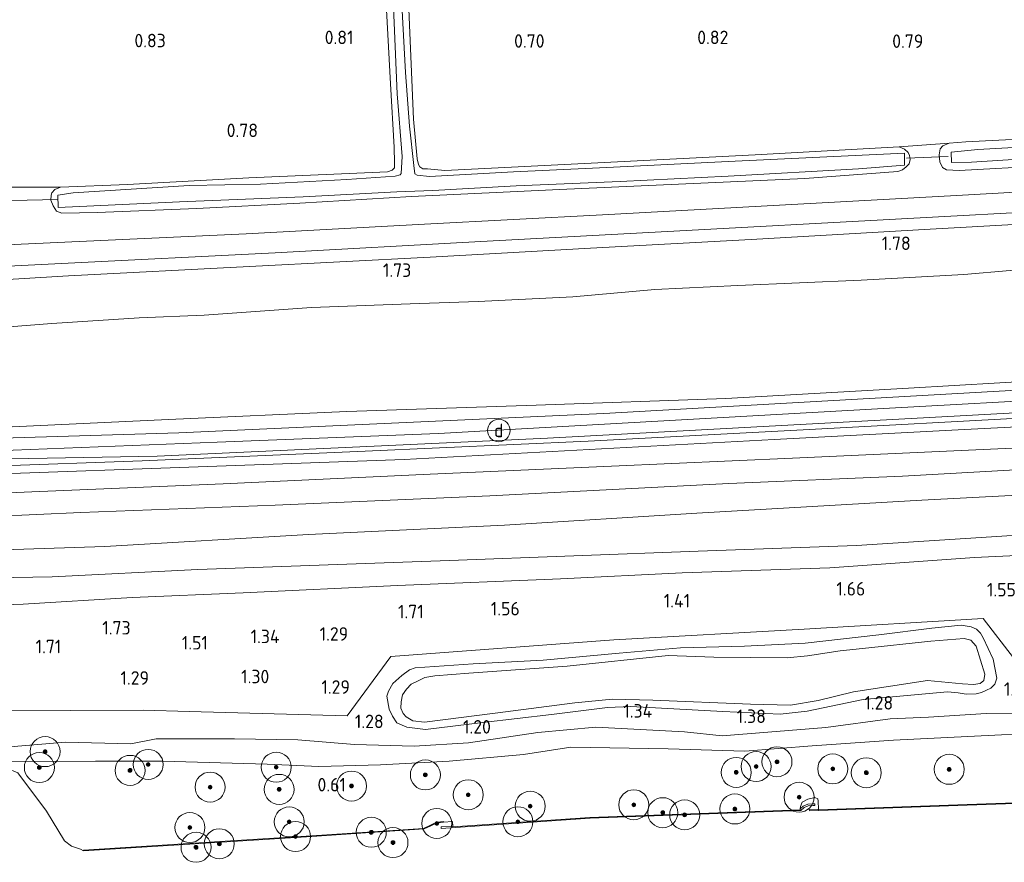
# Model space of a CAD drawing. Extents: x 130905 to 137824, y 412333 to 417928.
# Tile 4 of 256: x 131115 to 131247, y 413188 to 413300. Entities that reach past the tile are written whole.
import ezdxf
from ezdxf.enums import TextEntityAlignment as Align
from ezdxf.lldxf.tags import DXFTag

# ---------------------------------------------------------------- set-up
doc = ezdxf.new("R2010")
doc.units = 0
for name, color, linetype, lineweight in [('B-ME-GR-BOOM-S', 90, 'Continuous', 25), ('B-ME-GR-BOUWLAND_AKKERBOUW-GV', 80, 'Continuous', 13), ('B-ME-GR-GRAS-GV', 60, 'Continuous', 13), ('B-ME-GR-MOERAS-GV', 120, 'Continuous', 13), ('B-ME-GW-TALUD_KRUIN-G', 90, 'Continuous', 18), ('B-ME-GW-TALUD_TEEN-G', 90, 'Continuous', 18), ('B-ME-IE-MEUBILAIR_DIJKPAAL-S', 7, 'Continuous', 25), ('B-ME-IE-TERREINAFSCHEIDING_KUNSTMATIG_HEKWERK-G', 20, 'IE-TERREINAFSCHEIDING-KUNSTMATIG', 18), ('B-ME-KW-KUNSTWERK_DUIKER-G', 170, 'Continuous', 18), ('B-ME-OB-BESCHOEIING-GV', 7, 'Continuous', 18), ('B-ME-OB-OEVERVOORZIENING-G', 7, 'Continuous', 18), ('B-ME-OG-WATER_KANAAL-GV', 120, 'Continuous', 18), ('B-ME-OG-WATER_POEL-GV', 7, 'Continuous', 18), ('B-ME-OG-WATER_SLOOT-G', 120, 'Continuous', 18), ('B-ME-OG-WATER_SLOOT-GV', 120, 'Continuous', 18), ('B-ME-VH-VERHARDING_ASFALT-GV', 252, 'Continuous', 18), ('B-ME-VH-VERHARDING_HALFVERHARDING-GV', 252, 'Continuous', 18), ('B-ME-WH-WINTERBED-G', 150, 'WH-WINTERBED', 18), ('X-XX-AL-HOOGTELABEL-S', 7, 'Continuous', 25)]:
    doc.layers.add(name, color=color, linetype=linetype, lineweight=lineweight)
doc.styles.add('NLCS-ISO', font='NLCS-ISO.ttf')
doc.styles.add('NLCS-ISO-ANNOTATIVE-T18', font='NLCS-ISO.ttf', dxfattribs={"height": 1.8})
doc.styles.get("Standard").update_dxf_attribs({"font": 'arial.ttf'})
doc.linetypes.add('IE-TERREINAFSCHEIDING-KUNSTMATIG', pattern='A,4,[82,NLCS.SHX,S=0.75,R=90,X=0,Y=0],4,-2', length=10)
tags = doc.linetypes.add('WH-WINTERBED', pattern='A,6,-3.5,["WB",Standard,S=1.8,R=0,X=-1.5,Y=-0.9],-3.5,6,-3.5,6,-3.5,6,-3.5,6,-3.5', length=51).pattern_tags.tags
tags[6] = DXFTag(74, 10)

# ---------------------------------------------------------------- blocks, each defined once
blk = doc.blocks.new('SAL-HOOGTELABEL-SO')
at = {"color": 0, "linetype": 'ByBlock', "lineweight": -2, "style": 'NLCS-ISO-ANNOTATIVE-T18'}
blk.add_attdef('HOOGTE', text='', height=1.8, dxfattribs=at).set_placement((2.79, 0), align=Align.RIGHT)
blk = doc.blocks.new('SGR-BOOM_01-SO')
at = {"linetype": 'ByBlock', "lineweight": 18}
h = blk.add_hatch(color=0, dxfattribs=at)
h.dxf.hatch_style = 1
edge = h.paths.add_edge_path()
edge.add_arc((0, 0), 0.25, 0, 360)
at = {"color": 0, "linetype": 'ByBlock', "lineweight": 18}
for radius in [2, 0.25]:
    blk.add_circle((0, 0), radius, dxfattribs=at)
blk = doc.blocks.new('SIE-DIJKPAAL-SO')
at = {"color": 0, "linetype": 'ByBlock', "lineweight": 18}
blk.add_circle((0, 0), 1.5, dxfattribs=at)
at = {"color": 0, "linetype": 'ByBlock', "lineweight": 18, "style": 'NLCS-ISO'}
blk.add_text('d', height=1.8, dxfattribs=at).set_placement((0, 0), align=Align.MIDDLE_CENTER)

msp = doc.modelspace()

# ---------------------------------------------------------------- linework, layer by layer
at = {"layer": 'B-ME-GR-BOUWLAND_AKKERBOUW-GV'}
for points in [[(131305.286, 413327.507, 0.64), (131299.797, 413286.936, 0.702), (131290.149, 413286.369, 0.866), (131276.618, 413285.597, 0.791), (131261.92, 413284.773, 0.666), (131241.643, 413283.752, 0.778), (131239.451, 413283.61, 0.716), (131232.78, 413283.103, 0.722), (131213.574, 413282.027, 0.697), (131192.589, 413280.951, 0.597), (131172.188, 413279.954, 0.597), (131169.877, 413280.18, 0.584), (131169.25, 413280.192, 0.572), (131168.821, 413280.44, 0.522), (131168.667, 413280.762, 0.522), (131168.476, 413281.518, 0.522), (131167.994, 413286.797, 0.672), (131167.272, 413303.601, 0.722)], [(131163.768, 413312.894, 0.784), (131164.928, 413291.497, 0.709), (131165.409, 413283.082, 0.709), (131165.46, 413280.959, 0.684), (131165.459, 413280.309, 0.684), (131165.123, 413280.007, 0.672), (131164.525, 413279.779, 0.672), (131159.411, 413279.545, 0.659), (131146.043, 413278.964, 0.622), (131129.83, 413278.071, 0.597), (131120.926, 413277.725, 0.709), (131113.643, 413277.726, 0.822), (131101.075, 413277.133, 0.647), (131082.651, 413276.373, 0.584), (131062.501, 413275.52, 0.484), (131043.115, 413274.664, 0.459), (131035.996, 413274.7, 0.422), (131035.171, 413275.069, 0.497), (131034.848, 413275.45, 0.484), (131034.552, 413276.584, 0.472), (131033.949, 413283.928, 0.584), (131033.058, 413295.056, 0.584), (131032.57, 413305.489, 0.722)]]:
    msp.add_polyline3d(points, dxfattribs=at)
at = {"layer": 'B-ME-GR-GRAS-GV'}
for points in [[(131167.272, 413303.601, 0.722), (131167.994, 413286.797, 0.672), (131168.476, 413281.518, 0.522), (131168.667, 413280.762, 0.522), (131168.821, 413280.44, 0.522), (131169.25, 413280.192, 0.572), (131169.877, 413280.18, 0.584), (131172.188, 413279.954, 0.597), (131192.589, 413280.951, 0.597), (131213.574, 413282.027, 0.697), (131232.78, 413283.103, 0.722), (131233.458, 413282.805, 0.809), (131233.952, 413282.362, 0.822), (131234.126, 413281.937, 0.872), (131234.208, 413281.41, 0.884), (131234.106, 413280.854, 0.884), (131233.71, 413280.439, 0.884), (131233.213, 413280.06, 0.884), (131232.592, 413279.821, 0.934), (131220.165, 413278.869, 0.984), (131187.447, 413277.397, 0.822), (131167.708, 413276.491, 0.934), (131152.829, 413275.585, 0.909), (131139.083, 413274.909, 0.972), (131125.819, 413274.348, 0.922), (131121.095, 413274.243, 0.947), (131120.393, 413274.53, 0.822), (131119.95, 413275.223, 0.734), (131119.6, 413276.017, 0.759), (131119.658, 413276.666, 0.709), (131119.766, 413276.972, 0.684), (131120.151, 413277.409, 0.684), (131120.926, 413277.725, 0.709), (131129.83, 413278.071, 0.597), (131146.043, 413278.964, 0.622), (131159.411, 413279.545, 0.659), (131164.525, 413279.779, 0.672), (131165.123, 413280.007, 0.672), (131165.459, 413280.309, 0.684), (131165.46, 413280.959, 0.684), (131165.409, 413283.082, 0.709), (131164.928, 413291.497, 0.709), (131163.768, 413312.894, 0.784)], [(131165.284, 413302.824, -0.154), (131165.81, 413290.159, -0.154), (131166.484, 413281.827, -0.154), (131166.363, 413279.548, -0.154), (131166.189, 413279.38, -0.154), (131165.523, 413279.176, -0.154), (131159.106, 413278.772, -0.154), (131147.591, 413278.131, -0.154), (131138.052, 413277.934, -0.154), (131122.615, 413276.958, -0.154), (131120.555, 413276.654, -0.154), (131120.593, 413275.034, -0.154), (131136.769, 413275.767, -0.154), (131153.252, 413276.449, -0.154), (131165.773, 413277.111, -0.154), (131170.556, 413277.272, -0.154), (131181.7, 413277.894, -0.154), (131195.535, 413278.501, -0.154), (131209.977, 413279.199, -0.154), (131227.344, 413280.161, -0.154), (131233.456, 413280.673, -0.154), (131233.486, 413282.269, -0.154), (131209.969, 413281.137, -0.154), (131193.781, 413280.37, -0.154), (131181.315, 413279.795, -0.154), (131170.113, 413279.139, -0.154), (131168.491, 413279.316, -0.154), (131168.165, 413279.526, -0.154), (131168.049, 413280.6, -0.154), (131167.463, 413285.855, -0.154), (131166.902, 413293.017, -0.154), (131166.164, 413307.06, -0.154)], [(131263.621, 413281.205, 1.028), (131240.773, 413279.947, 0.953), (131239.087, 413280.047, 0.991), (131238.545, 413280.354, 0.991), (131238.194, 413281.09, 0.978), (131238.086, 413282.028, 0.916), (131238.215, 413282.824, 0.828), (131238.588, 413283.227, 0.803), (131239.451, 413283.61, 0.716), (131241.643, 413283.752, 0.778), (131261.92, 413284.773, 0.666)], [(131113.643, 413277.726, 0.822), (131120.926, 413277.725, 0.709), (131120.151, 413277.409, 0.684), (131119.766, 413276.972, 0.684), (131119.658, 413276.666, 0.709), (131119.6, 413276.017, 0.759), (131119.95, 413275.223, 0.734), (131120.393, 413274.53, 0.822), (131121.095, 413274.243, 0.947), (131125.819, 413274.348, 0.922), (131139.083, 413274.909, 0.972), (131152.829, 413275.585, 0.909), (131167.708, 413276.491, 0.934), (131187.447, 413277.397, 0.822), (131220.165, 413278.869, 0.984), (131232.592, 413279.821, 0.934), (131233.213, 413280.06, 0.884), (131233.71, 413280.439, 0.884), (131234.106, 413280.854, 0.884), (131234.208, 413281.41, 0.884), (131234.126, 413281.937, 0.872), (131233.952, 413282.362, 0.822), (131233.458, 413282.805, 0.809), (131232.78, 413283.103, 0.722), (131239.451, 413283.61, 0.716), (131238.588, 413283.227, 0.803), (131238.215, 413282.824, 0.828), (131238.086, 413282.028, 0.916), (131238.194, 413281.09, 0.978), (131238.545, 413280.354, 0.991), (131239.087, 413280.047, 0.991), (131240.773, 413279.947, 0.953), (131263.621, 413281.205, 1.028)], [(131253.658, 413283.317, -0.26), (131243.245, 413282.76, -0.26), (131239.68, 413282.416, -0.26), (131239.722, 413281.024, -0.26), (131242.426, 413281.042, -0.26), (131252.921, 413281.722, -0.26)], [(131260.972, 413277.767, 1.327), (131240.411, 413276.617, 1.303), (131216.81, 413275.33, 1.279), (131193.21, 413274.044, 1.255), (131169.437, 413272.787, 1.264), (131145.664, 413271.53, 1.273), (131123.408, 413270.492, 1.259), (131101.153, 413269.455, 1.245)], [(131092.585, 413266.12, 1.36), (131121.055, 413267.544, 1.338), (131149.525, 413268.969, 1.316), (131176.948, 413270.467, 1.236), (131204.371, 413271.965, 1.156), (131230.63, 413273.382, 1.214), (131256.888, 413274.798, 1.272), (131277.723, 413276.014, 1.284), (131298.558, 413277.231, 1.297), (131298.25, 413275.447, 1.534), (131260.829, 413273.471, 1.552), (131236.918, 413272.122, 1.552), (131213.008, 413270.774, 1.552), (131191.614, 413269.591, 1.552), (131170.22, 413268.408, 1.552), (131146.106, 413267.154, 1.561), (131121.993, 413265.9, 1.571), (131110.88, 413265.231, 1.604)], [(131110.88, 413265.231, 1.604), (131121.993, 413265.9, 1.571), (131146.106, 413267.154, 1.561), (131170.22, 413268.408, 1.552), (131191.614, 413269.591, 1.552), (131213.008, 413270.774, 1.552), (131236.918, 413272.122, 1.552), (131260.829, 413273.471, 1.552)], [(131253.729, 413267.146, 2.027), (131241.402, 413266.1, 2.114), (131227.69, 413265.355, 2.214), (131211.228, 413264.626, 2.164), (131200.165, 413264.07, 2.102), (131189.255, 413263.135, 2.127), (131176.627, 413262.483, 2.177), (131167.565, 413262.175, 2.189), (131154.382, 413261.681, 2.164), (131140.07, 413260.65, 2.264), (131131.418, 413260.311, 2.377), (131119.736, 413259.573, 2.327), (131111.168, 413258.879, 2.452)], [(131112.457, 413207.951, 1.418), (131131.977, 413208.03, 1.391), (131138.058, 413207.858, 1.551), (131159.124, 413207.253, 1.362), (131164.972, 413215.198, 1.255), (131194.715, 413217.388, 1.371), (131220.097, 413218.825, 1.465), (131243.95, 413220.259, 1.45), (131252.034, 413209.738, 1.48)], [(131112.563, 413202.994, 1.255), (131121.596, 413203.768, 0.994), (131130.289, 413203.547, 0.907), (131133.671, 413204.203, 1.107), (131144.102, 413204.188, 1.207), (131152.572, 413204.052, 1.307), (131160.136, 413203.455, 1.307), (131168.1, 413203.215, 1.182), (131175.318, 413203.669, 1.157), (131184.582, 413205.066, 1.169), (131192.314, 413205.742, 1.094), (131204.148, 413205.12, 1.157), (131209.154, 413204.627, 1.219), (131222.976, 413205.735, 1.207), (131231.559, 413206.869, 1.169), (131236.696, 413207.091, 1.344), (131244.375, 413207.569, 1.357), (131250.919, 413207.64, 1.482)], [(131250.919, 413207.64, 1.482), (131244.375, 413207.569, 1.357), (131236.696, 413207.091, 1.344), (131231.559, 413206.869, 1.169), (131222.976, 413205.735, 1.207), (131209.154, 413204.627, 1.219), (131204.148, 413205.12, 1.157), (131192.314, 413205.742, 1.094), (131184.582, 413205.066, 1.169), (131175.318, 413203.669, 1.157), (131168.1, 413203.215, 1.182), (131160.136, 413203.455, 1.307), (131152.572, 413204.052, 1.307), (131144.102, 413204.188, 1.207), (131133.671, 413204.203, 1.107), (131130.289, 413203.547, 0.907), (131121.596, 413203.768, 0.994), (131112.563, 413202.994, 1.255)], [(131256.325, 413205.245, 0.914), (131245.513, 413204.704, 0.877), (131232.007, 413204.039, 0.602), (131221.149, 413203.266, 0.614), (131212.157, 413202.56, 0.627), (131201.954, 413202.866, 0.639), (131188.967, 413203.087, 0.802), (131182.652, 413202.111, 0.802), (131172.748, 413201.22, 0.814), (131163.571, 413200.744, 0.764), (131155.358, 413200.499, 0.827), (131148.48, 413200.822, 0.814), (131134.527, 413201.233, 0.752), (131133.971, 413201.234, 0.748), (131125.578, 413201.244, 0.702), (131112.78, 413201.174, 0.763)]]:
    msp.add_polyline3d(points, dxfattribs=at)
for points in [[(131135.322, 413246.755, 6.175), (131111.554, 413245.665, 6.16), (131111.168, 413258.879, 2.452), (131119.736, 413259.573, 2.327), (131131.418, 413260.311, 2.377), (131140.07, 413260.65, 2.264), (131154.382, 413261.681, 2.164), (131167.565, 413262.175, 2.189), (131176.627, 413262.483, 2.177), (131189.255, 413263.135, 2.127), (131200.165, 413264.07, 2.102), (131211.228, 413264.626, 2.164), (131227.69, 413265.355, 2.214), (131241.402, 413266.1, 2.114), (131253.729, 413267.146, 2.027), (131267.138, 413268.114, 2.102), (131282.074, 413268.962, 2.227), (131297.527, 413270.053, 2.014), (131295.496, 413254.994, 6.108), (131258.359, 413252.359, 6.184), (131234.003, 413250.954, 6.122), (131209.648, 413249.55, 6.06), (131184.369, 413248.698, 6.125), (131159.09, 413247.846, 6.19)], [(131136.713, 413245.005, 6.276), (131111.622, 413244.214, 6.195), (131111.579, 413245.077, 6.195), (131111.554, 413245.665, 6.16), (131135.322, 413246.755, 6.175), (131159.09, 413247.846, 6.19), (131184.369, 413248.698, 6.125), (131209.648, 413249.55, 6.06), (131234.003, 413250.954, 6.122), (131258.359, 413252.359, 6.184), (131295.496, 413254.994, 6.108), (131295.273, 413253.34, 6.17), (131271.854, 413252, 6.221), (131248.435, 413250.66, 6.272), (131220.906, 413249.108, 6.205), (131193.377, 413247.556, 6.138), (131165.045, 413246.28, 6.207)], [(131131.814, 413241.238, 6.34), (131111.805, 413240.561, 6.194), (131111.759, 413241.488, 6.194), (131133.821, 413241.899, 6.18), (131159.841, 413243.08, 6.225), (131185.861, 413244.261, 6.27), (131211.34, 413245.637, 6.265), (131236.819, 413247.014, 6.26), (131259.703, 413248.267, 6.249), (131282.588, 413249.521, 6.238), (131294.855, 413250.24, 6.17), (131294.769, 413249.595, 6.134), (131272.558, 413248.307, 6.2), (131250.348, 413247.02, 6.266), (131220.818, 413245.447, 6.305), (131191.289, 413243.874, 6.344), (131161.551, 413242.556, 6.342)], [(131139.254, 413240.464, 6.11), (131111.785, 413239.487, 5.97), (131111.805, 413240.561, 6.194), (131131.814, 413241.238, 6.34), (131161.551, 413242.556, 6.342), (131191.289, 413243.874, 6.344), (131220.818, 413245.447, 6.305), (131250.348, 413247.02, 6.266), (131272.558, 413248.307, 6.2), (131294.769, 413249.595, 6.134), (131294.57, 413248.118, 6.06), (131265.129, 413246.649, 6.286), (131240.617, 413245.381, 6.163), (131216.104, 413244.114, 6.04), (131191.414, 413242.778, 6.145), (131166.724, 413241.442, 6.25)], [(131142.592, 413238.213, 5.502), (131111.736, 413236.902, 5.43), (131111.785, 413239.487, 5.97), (131139.254, 413240.464, 6.11), (131166.724, 413241.442, 6.25), (131191.414, 413242.778, 6.145), (131216.104, 413244.114, 6.04), (131240.617, 413245.381, 6.163), (131265.129, 413246.649, 6.286), (131294.57, 413248.118, 6.06), (131294.239, 413245.661, 5.212), (131254.74, 413243.241, 5.242), (131218.546, 413241.609, 5.346), (131194.384, 413240.554, 5.361), (131170.223, 413239.5, 5.376)], [(131123.604, 413234.389, 5.37), (131111.747, 413233.856, 5.043), (131111.736, 413236.902, 5.43), (131142.592, 413238.213, 5.502), (131170.223, 413239.5, 5.376), (131194.384, 413240.554, 5.361), (131218.546, 413241.609, 5.346), (131254.74, 413243.241, 5.242), (131294.239, 413245.661, 5.212), (131293.753, 413242.056, 4.882), (131268.103, 413241.16, 5.158), (131233.185, 413239.21, 5.176), (131210.048, 413238.239, 5.338), (131178.154, 413236.614, 5.39), (131149.542, 413235.333, 5.442)], [(131126.826, 413229.861, 3.598), (131111.936, 413229.37, 3.68), (131111.747, 413233.856, 5.043), (131123.604, 413234.389, 5.37), (131149.542, 413235.333, 5.442), (131178.154, 413236.614, 5.39), (131210.048, 413238.239, 5.338), (131233.185, 413239.21, 5.176), (131268.103, 413241.16, 5.158), (131293.753, 413242.056, 4.882), (131293.339, 413238.978, 3.552), (131264.734, 413237.533, 3.622), (131235.79, 413236.006, 3.65), (131205.758, 413234.286, 3.65), (131180.104, 413232.682, 3.67), (131153.997, 413231.451, 3.604)], [(131119.813, 413225.803, 3.354), (131112.061, 413225.672, 3.155), (131111.936, 413229.37, 3.68), (131126.826, 413229.861, 3.598), (131153.997, 413231.451, 3.604), (131180.104, 413232.682, 3.67), (131205.758, 413234.286, 3.65), (131235.79, 413236.006, 3.65), (131264.734, 413237.533, 3.622), (131293.339, 413238.978, 3.552), (131292.668, 413234.236, 3.224), (131283.893, 413233.742, 3.424), (131262.361, 413232.235, 3.382), (131227.089, 413229.964, 3.301), (131205.955, 413229.217, 3.248), (131172.812, 413227.952, 3.282), (131139.232, 413226.755, 3.382)], [(131115.914, 413222.137, 2.176), (131112.11, 413222.031, 2.089), (131112.061, 413225.672, 3.155), (131119.813, 413225.803, 3.354), (131139.232, 413226.755, 3.382), (131172.812, 413227.952, 3.282), (131205.955, 413229.217, 3.248), (131227.089, 413229.964, 3.301), (131262.361, 413232.235, 3.382), (131283.893, 413233.742, 3.424), (131292.668, 413234.236, 3.224), (131292.312, 413231.13, 2.226), (131276.244, 413230.502, 2.238), (131256.883, 413229.041, 2.076), (131242.826, 413228.372, 2.138), (131223.498, 413226.979, 2.063), (131203.833, 413226.334, 2.076), (131187.609, 413225.521, 2.051), (131165.876, 413224.653, 2.051), (131145.281, 413223.65, 2.138), (131130.477, 413223.062, 2.113)], [(131292.312, 413231.13, 2.226), (131289.791, 413212.635, 1.524), (131252.034, 413209.738, 1.48), (131243.95, 413220.259, 1.45), (131220.097, 413218.825, 1.465), (131194.715, 413217.388, 1.371), (131164.972, 413215.198, 1.255), (131159.124, 413207.253, 1.362), (131138.058, 413207.858, 1.551), (131131.977, 413208.03, 1.391), (131112.457, 413207.951, 1.418), (131112.311, 413213.045, 1.506), (131112.168, 413218.039, 1.593), (131112.11, 413222.031, 2.089), (131115.914, 413222.137, 2.176), (131130.477, 413223.062, 2.113), (131145.281, 413223.65, 2.138), (131165.876, 413224.653, 2.051), (131187.609, 413225.521, 2.051), (131203.833, 413226.334, 2.076), (131223.498, 413226.979, 2.063), (131242.826, 413228.372, 2.138), (131256.883, 413229.041, 2.076), (131276.244, 413230.502, 2.238)], [(131164.722, 413208.167, 1.277), (131165.172, 413207.223, 1.24), (131165.782, 413206.358, 1.252), (131167.092, 413205.74, 1.215), (131169.568, 413205.454, 1.265), (131177.254, 413206.382, 1.24), (131186.403, 413207.441, 1.215), (131193.865, 413208.403, 1.302), (131196.983, 413208.537, 1.302), (131209.261, 413207.866, 1.29), (131216.872, 413207.497, 1.202), (131220.495, 413207.896, 1.19), (131227.96, 413209.461, 1.165), (131239.207, 413210.488, 1.352), (131240.616, 413210.348, 1.352), (131241.682, 413210.18, 1.352), (131243.052, 413210.212, 1.365), (131243.757, 413210.381, 1.365), (131244.421, 413210.697, 1.402), (131244.969, 413210.959, 1.402), (131245.513, 413211.471, 1.402), (131245.789, 413212.305, 1.39), (131245.303, 413214.806, 1.39), (131243.968, 413217.667, 1.39), (131243.606, 413218.309, 1.39), (131243.062, 413218.805, 1.365), (131242.363, 413219.147, 1.352), (131241.01, 413219.341, 1.327), (131237.098, 413218.97, 1.34), (131230.06, 413218.065, 1.327), (131220.213, 413216.976, 1.29), (131212.114, 413216.561, 1.29), (131203.578, 413216.333, 1.315), (131195.409, 413215.645, 1.24), (131185.29, 413214.708, 1.215), (131175.927, 413214.2, 1.09), (131168.204, 413213.65, 1.252), (131167.45, 413213.403, 1.227), (131166.414, 413212.626, 1.24), (131165.242, 413211.587, 1.202), (131164.643, 413210.572, 1.24), (131164.438, 413209.879, 1.277)], [(131243.968, 413217.667, 1.39), (131245.303, 413214.806, 1.39), (131245.789, 413212.305, 1.39), (131245.513, 413211.471, 1.402), (131244.969, 413210.959, 1.402), (131244.421, 413210.697, 1.402), (131243.757, 413210.381, 1.365), (131243.052, 413210.212, 1.365), (131241.682, 413210.18, 1.352), (131240.616, 413210.348, 1.352), (131239.207, 413210.488, 1.352), (131227.96, 413209.461, 1.165), (131220.495, 413207.896, 1.19), (131216.872, 413207.497, 1.202), (131209.261, 413207.866, 1.29), (131196.983, 413208.537, 1.302), (131193.865, 413208.403, 1.302), (131186.403, 413207.441, 1.215), (131177.254, 413206.382, 1.24), (131169.568, 413205.454, 1.265), (131167.092, 413205.74, 1.215), (131165.782, 413206.358, 1.252), (131165.172, 413207.223, 1.24), (131164.722, 413208.167, 1.277), (131164.438, 413209.879, 1.277), (131164.643, 413210.572, 1.24), (131165.242, 413211.587, 1.202), (131166.414, 413212.626, 1.24), (131167.45, 413213.403, 1.227), (131168.204, 413213.65, 1.252), (131175.927, 413214.2, 1.09), (131185.29, 413214.708, 1.215), (131195.409, 413215.645, 1.24), (131203.578, 413216.333, 1.315), (131212.114, 413216.561, 1.29), (131220.213, 413216.976, 1.29), (131230.06, 413218.065, 1.327), (131237.098, 413218.97, 1.34), (131241.01, 413219.341, 1.327), (131242.363, 413219.147, 1.352), (131243.062, 413218.805, 1.365), (131243.606, 413218.309, 1.39)], [(131224.914, 413215.938, 0.977), (131220.529, 413215.248, 0.977), (131217.834, 413215.003, 0.977), (131208.052, 413215.07, 0.977), (131201.969, 413215.312, 0.977), (131188.486, 413213.909, 0.977), (131175.362, 413212.936, 0.977), (131170.856, 413212.59, 0.977), (131169.507, 413212.367, 0.977), (131168.519, 413211.896, 0.977), (131167.673, 413211.493, 0.977), (131167.036, 413210.823, 0.977), (131166.519, 413210.066, 0.977), (131166.341, 413209.135, 0.977), (131166.303, 413208.273, 0.977), (131166.593, 413207.604, 0.977), (131166.993, 413207.121, 0.977), (131167.893, 413206.594, 0.977), (131169.451, 413206.441, 0.977), (131178.896, 413207.609, 0.977), (131189.489, 413208.994, 0.977), (131194.52, 413209.48, 0.977), (131199.924, 413209.358, 0.977), (131212.913, 413208.838, 0.977), (131218.284, 413208.691, 0.977), (131221.947, 413209.313, 0.977), (131226.687, 413210.45, 0.977), (131236.519, 413211.979, 0.977), (131241.205, 413211.54, 0.977), (131242.693, 413211.432, 0.977), (131243.58, 413211.574, 0.977), (131244.053, 413211.997, 0.977), (131244.17, 413212.811, 0.977), (131243.013, 413216.542, 0.977), (131242.314, 413217.361, 0.977), (131241.446, 413217.593, 0.977), (131236.968, 413217.209, 0.977), (131227.878, 413216.25, 0.977)]]:
    msp.add_polyline3d(points, close=True, dxfattribs=at)
at = {"layer": 'B-ME-GR-MOERAS-GV'}
for points in [[(131112.78, 413201.174, 0.763), (131125.578, 413201.244, 0.702), (131133.971, 413201.234, 0.748), (131134.527, 413201.233, 0.752), (131148.48, 413200.822, 0.814), (131155.358, 413200.499, 0.827), (131163.571, 413200.744, 0.764), (131172.748, 413201.22, 0.814), (131182.652, 413202.111, 0.802), (131188.967, 413203.087, 0.802), (131201.954, 413202.866, 0.639), (131212.157, 413202.56, 0.627), (131221.149, 413203.266, 0.614), (131232.007, 413204.039, 0.602), (131245.513, 413204.704, 0.877), (131256.325, 413205.245, 0.914)], [(131273.726, 413196.562, 0.771), (131241.839, 413195.474, 0.725), (131221.976, 413194.734, 0.725), (131221.982, 413194.834, 0.7), (131221.971, 413195.901, 0.7), (131221.909, 413196.211, 0.7), (131221.505, 413196.369, 0.7), (131220.575, 413196.183, 0.7), (131219.808, 413195.77, 0.7), (131219.588, 413195.208, 0.7), (131219.553, 413194.861, 0.7), (131219.541, 413194.761, 0.725), (131191.495, 413193.71, 0.713), (131173.227, 413192.482, 0.743), (131173.227, 413192.582, 0.7), (131173.172, 413193.205, 0.7), (131171.992, 413193.091, 0.7), (131171.979, 413193.19, 0.741), (131171.576, 413193.137, 0.741), (131170.959, 413193.036, 0.743), (131170.271, 413192.709, 0.743), (131169.316, 413192.268, 0.739), (131154.402, 413191.281, 0.709), (131142.171, 413190.521, 0.709), (131123.976, 413189.39, 0.709), (131123.982, 413189.29, 0.7), (131123.576, 413189.492, 0.7), (131122.363, 413189.918, 0.7), (131121.446, 413190.6, 0.7), (131119.054, 413194.575, 0.7), (131115.225, 413199.664, 0.7)]]:
    msp.add_polyline3d(points, dxfattribs=at)
at = {"layer": 'B-ME-GW-TALUD_KRUIN-G'}
for points in [[(131295.496, 413254.994, 6.108), (131258.359, 413252.359, 6.184), (131234.003, 413250.954, 6.122), (131209.648, 413249.55, 6.06), (131184.369, 413248.698, 6.125), (131159.09, 413247.846, 6.19), (131135.322, 413246.755, 6.175), (131111.554, 413245.665, 6.16), (131089.686, 413244.877, 6.162), (131067.819, 413244.089, 6.164), (131042.33, 413243.543, 6.182), (131016.842, 413242.997, 6.2), (130991.706, 413242.357, 6.2), (130966.571, 413241.717, 6.2), (130926.615, 413241.565, 5.9)], [(130925.635, 413234.912, 6.208), (130949.272, 413235.294, 6.234), (130972.91, 413235.677, 6.26), (131000.312, 413236.321, 6.28), (131027.715, 413236.965, 6.3), (131057.316, 413237.865, 6.31), (131086.918, 413238.765, 6.32), (131111.785, 413239.487, 5.97), (131139.254, 413240.464, 6.11), (131166.724, 413241.442, 6.25), (131191.414, 413242.778, 6.145), (131216.104, 413244.114, 6.04), (131240.617, 413245.381, 6.163), (131265.129, 413246.649, 6.286), (131294.57, 413248.118, 6.06)], [(130924.562, 413228.045, 4.536), (130955.322, 413228.894, 4.689), (130975.507, 413229.239, 4.711), (130996.76, 413230.012, 4.684), (131028.44, 413230.723, 5.106), (131049.065, 413231.47, 5.094), (131069.691, 413232.217, 5.082), (131100.335, 413233.034, 5.14), (131111.747, 413233.856, 5.043), (131123.604, 413234.389, 5.37), (131149.542, 413235.333, 5.442), (131178.154, 413236.614, 5.39), (131210.048, 413238.239, 5.338), (131233.185, 413239.21, 5.176), (131268.103, 413241.16, 5.158), (131293.753, 413242.056, 4.882)], [(131292.668, 413234.236, 3.224), (131283.893, 413233.742, 3.424), (131262.361, 413232.235, 3.382), (131227.089, 413229.964, 3.301), (131205.955, 413229.217, 3.248), (131172.812, 413227.952, 3.282), (131139.232, 413226.755, 3.382), (131119.813, 413225.803, 3.354), (131112.061, 413225.672, 3.155), (131103.995, 413225.118, 3.496), (131074.601, 413224.246, 3.263), (131053.733, 413224.047, 3.479), (131032.952, 413223.608, 3.47), (130996.837, 413222.294, 3.478), (130961.957, 413221.524, 3.079), (130923.688, 413221.568, 3.104)], [(131289.631, 413211.445, 1.419), (131277.163, 413210.074, 1.457), (131262.853, 413208.501, 1.482), (131250.919, 413207.64, 1.482), (131244.375, 413207.569, 1.357), (131236.696, 413207.091, 1.344), (131231.559, 413206.869, 1.169), (131222.976, 413205.735, 1.207), (131209.154, 413204.627, 1.219), (131204.148, 413205.12, 1.157), (131192.314, 413205.742, 1.094), (131184.582, 413205.066, 1.169), (131175.318, 413203.669, 1.157), (131168.1, 413203.215, 1.182), (131160.136, 413203.455, 1.307), (131152.572, 413204.052, 1.307), (131144.102, 413204.188, 1.207), (131133.671, 413204.203, 1.107), (131130.289, 413203.547, 0.907), (131121.596, 413203.768, 0.994), (131112.563, 413202.994, 1.255)]]:
    msp.add_polyline3d(points, dxfattribs=at)
msp.add_polyline3d([(131241.682, 413210.18, 1.352), (131240.616, 413210.348, 1.352), (131239.207, 413210.488, 1.352), (131227.96, 413209.461, 1.165), (131220.495, 413207.896, 1.19), (131216.872, 413207.497, 1.202), (131209.261, 413207.866, 1.29), (131196.983, 413208.537, 1.302), (131193.865, 413208.403, 1.302), (131186.403, 413207.441, 1.215), (131177.254, 413206.382, 1.24), (131169.568, 413205.454, 1.265), (131167.092, 413205.74, 1.215), (131165.782, 413206.358, 1.252), (131165.172, 413207.223, 1.24), (131164.722, 413208.167, 1.277), (131164.438, 413209.879, 1.277), (131164.643, 413210.572, 1.24), (131165.242, 413211.587, 1.202), (131166.414, 413212.626, 1.24), (131167.45, 413213.403, 1.227), (131168.204, 413213.65, 1.252), (131175.927, 413214.2, 1.09), (131185.29, 413214.708, 1.215), (131195.409, 413215.645, 1.24), (131203.578, 413216.333, 1.315), (131212.114, 413216.561, 1.29), (131220.213, 413216.976, 1.29), (131230.06, 413218.065, 1.327), (131237.098, 413218.97, 1.34), (131241.01, 413219.341, 1.327), (131242.363, 413219.147, 1.352), (131243.062, 413218.805, 1.365), (131243.606, 413218.309, 1.39), (131243.968, 413217.667, 1.39), (131245.303, 413214.806, 1.39), (131245.789, 413212.305, 1.39), (131245.513, 413211.471, 1.402), (131244.969, 413210.959, 1.402), (131244.421, 413210.697, 1.402), (131243.757, 413210.381, 1.365), (131243.052, 413210.212, 1.365)], close=True, dxfattribs=at)
at = {"layer": 'B-ME-GW-TALUD_TEEN-G'}
for points in [[(131297.527, 413270.053, 2.014), (131282.074, 413268.962, 2.227), (131267.138, 413268.114, 2.102), (131253.729, 413267.146, 2.027), (131241.402, 413266.1, 2.114), (131227.69, 413265.355, 2.214), (131211.228, 413264.626, 2.164), (131200.165, 413264.07, 2.102), (131189.255, 413263.135, 2.127), (131176.627, 413262.483, 2.177), (131167.565, 413262.175, 2.189), (131154.382, 413261.681, 2.164), (131140.07, 413260.65, 2.264), (131131.418, 413260.311, 2.377), (131119.736, 413259.573, 2.327), (131111.168, 413258.879, 2.452)], [(130925.139, 413231.961, 4.934), (130928.18, 413232.065, 5.09), (130952.412, 413232.749, 5.158), (130980.011, 413233.408, 5.16), (131013.166, 413234.301, 5.079), (131044.088, 413234.841, 5.116), (131068.406, 413235.2, 5.236), (131096.312, 413235.968, 5.518), (131111.736, 413236.902, 5.43), (131142.592, 413238.213, 5.502), (131170.223, 413239.5, 5.376), (131194.384, 413240.554, 5.361), (131218.546, 413241.609, 5.346), (131254.74, 413243.241, 5.242), (131294.239, 413245.661, 5.212)], [(130924.338, 413225.69, 3.473), (130951.933, 413226.218, 3.53), (130983.172, 413227.001, 3.717), (131010.239, 413227.415, 3.686), (131037.287, 413227.983, 3.886), (131063.356, 413228.377, 3.838), (131087.155, 413228.51, 3.752), (131111.936, 413229.37, 3.68), (131126.826, 413229.861, 3.598), (131153.997, 413231.451, 3.604), (131180.104, 413232.682, 3.67), (131205.758, 413234.286, 3.65), (131235.79, 413236.006, 3.65), (131264.734, 413237.533, 3.622), (131293.339, 413238.978, 3.552)], [(131292.312, 413231.13, 2.226), (131276.244, 413230.502, 2.238), (131256.883, 413229.041, 2.076), (131242.826, 413228.372, 2.138), (131223.498, 413226.979, 2.063), (131203.833, 413226.334, 2.076), (131187.609, 413225.521, 2.051), (131165.876, 413224.653, 2.051), (131145.281, 413223.65, 2.138), (131130.477, 413223.062, 2.113), (131115.914, 413222.137, 2.176), (131112.11, 413222.031, 2.089), (131105.449, 413221.946, 2.201), (131085.879, 413221.206, 2.113), (131070.804, 413220.996, 2.063), (131051.863, 413220.556, 2.088), (131033.261, 413219.457, 2.063), (131012.75, 413218.692, 2.101), (130991.306, 413218.185, 2.063), (130967.057, 413217.715, 1.888), (130931.219, 413218.659, 2.201), (130923.114, 413218.5, 2.264)], [(131289.203, 413208.273, 0.764), (131271.54, 413206.395, 0.852), (131256.325, 413205.245, 0.914), (131245.513, 413204.704, 0.877), (131232.007, 413204.039, 0.602), (131221.149, 413203.266, 0.614), (131212.157, 413202.56, 0.627), (131201.954, 413202.866, 0.639), (131188.967, 413203.087, 0.802), (131182.652, 413202.111, 0.802), (131172.748, 413201.22, 0.814), (131163.571, 413200.744, 0.764), (131155.358, 413200.499, 0.827), (131148.48, 413200.822, 0.814), (131134.527, 413201.233, 0.752), (131133.971, 413201.234, 0.748), (131125.578, 413201.244, 0.702), (131112.78, 413201.174, 0.763)]]:
    msp.add_polyline3d(points, dxfattribs=at)
at = {"layer": 'B-ME-IE-TERREINAFSCHEIDING_KUNSTMATIG_HEKWERK-G'}
for points in [[(131298.25, 413275.447, 1.534), (131260.829, 413273.471, 1.552), (131236.918, 413272.122, 1.552), (131213.008, 413270.774, 1.552), (131191.614, 413269.591, 1.552), (131170.22, 413268.408, 1.552), (131146.106, 413267.154, 1.561), (131121.993, 413265.9, 1.571), (131110.88, 413265.231, 1.604), (131071.541, 413263.851, 1.517), (131048.822, 413263.3, 1.483), (131026.104, 413262.749, 1.449), (131003.218, 413262.59, 1.42), (130980.333, 413262.432, 1.39), (130956.832, 413262.479, 1.319), (130933.33, 413262.526, 1.248), (130929.718, 413262.638, 1.304)], [(131111.805, 413240.561, 6.194), (131131.814, 413241.238, 6.34), (131161.551, 413242.556, 6.342), (131191.289, 413243.874, 6.344), (131220.818, 413245.447, 6.305), (131250.348, 413247.02, 6.266), (131272.558, 413248.307, 6.2), (131294.769, 413249.595, 6.134)], [(130920.374, 413199.188, 1.535), (130949.987, 413199.968, 1.533), (130985.988, 413200.85, 1.515), (131020.887, 413201.914, 1.503), (131053.098, 413203.436, 1.485), (131086.765, 413205.022, 1.477), (131103.791, 413207.034, 1.485), (131112.457, 413207.951, 1.418), (131131.977, 413208.03, 1.391), (131138.058, 413207.858, 1.551), (131159.124, 413207.253, 1.362), (131164.972, 413215.198, 1.255), (131194.715, 413217.388, 1.371), (131220.097, 413218.825, 1.465), (131243.95, 413220.259, 1.45), (131252.034, 413209.738, 1.48), (131289.791, 413212.635, 1.524)]]:
    msp.add_polyline3d(points, dxfattribs=at)
at = {"layer": 'B-ME-KW-KUNSTWERK_DUIKER-G'}
for points in [[(131233.718, 413281.574, 0.049), (131239.277, 413281.829, -0.227)], [(131120.609, 413276.073, 0.049), (131114.383, 413275.963, -0.237)]]:
    msp.add_polyline3d(points, dxfattribs=at)
at = {"layer": 'B-ME-OB-BESCHOEIING-GV'}
for points in [[(131241.842, 413195.374, 0.7), (131220.781, 413194.589, 0.7), (131220.774, 413194.789, 0.7), (131221.982, 413194.834, 0.7), (131221.976, 413194.734, 0.725), (131241.839, 413195.474, 0.725), (131273.726, 413196.562, 0.771), (131287.72, 413197.266, 0.7), (131287.693, 413197.064, 0.7), (131273.655, 413196.46, 0.7)], [(131191.551, 413193.613, 0.7), (131171.693, 413192.278, 0.7), (131171.68, 413192.478, 0.7), (131173.227, 413192.582, 0.7), (131173.227, 413192.482, 0.743), (131191.495, 413193.71, 0.713), (131219.541, 413194.761, 0.725), (131219.553, 413194.861, 0.7), (131219.977, 413195.249, 0.7), (131220.592, 413195.482, 0.7), (131221.27, 413195.534, 0.7), (131221.507, 413195.533, 0.7), (131221.507, 413195.333, 0.7), (131221.277, 413195.333, 0.7), (131220.636, 413195.285, 0.7), (131220.084, 413195.076, 0.7), (131219.633, 413194.664, 0.7)], [(131154.408, 413191.181, 0.7), (131123.982, 413189.29, 0.7), (131123.976, 413189.39, 0.709), (131142.171, 413190.521, 0.709), (131154.402, 413191.281, 0.709), (131169.316, 413192.268, 0.739), (131170.271, 413192.709, 0.743), (131170.959, 413193.036, 0.743), (131171.576, 413193.137, 0.741), (131171.979, 413193.19, 0.741), (131171.992, 413193.091, 0.7), (131171.591, 413193.038, 0.7), (131170.954, 413192.923, 0.7), (131170.314, 413192.618, 0.7), (131169.39, 413192.192, 0.7)]]:
    msp.add_polyline3d(points, close=True, dxfattribs=at)
at = {"layer": 'B-ME-OB-OEVERVOORZIENING-G'}
for points in [[(131073.891, 413188.692, 0.7), (131074.658, 413188.423, 0.7), (131092.039, 413188.483, 0.7), (131096.292, 413188.399, 0.7), (131099.779, 413189.378, 0.7), (131101.242, 413190.93, 0.7), (131109.501, 413198.946, 0.7), (131110.891, 413199.926, 0.7), (131112.299, 413200.519, 0.7), (131112.869, 413200.424, 0.7), (131113.743, 413200.279, 0.7), (131115.225, 413199.664, 0.7), (131119.054, 413194.575, 0.7), (131121.446, 413190.6, 0.7), (131122.363, 413189.918, 0.7), (131123.576, 413189.492, 0.7), (131123.982, 413189.29, 0.7)], [(131273.655, 413196.46, 0.7), (131241.842, 413195.374, 0.7), (131220.781, 413194.589, 0.7), (131220.774, 413194.789, 0.7), (131221.982, 413194.834, 0.7), (131221.971, 413195.901, 0.7), (131221.909, 413196.211, 0.7), (131221.505, 413196.369, 0.7), (131220.575, 413196.183, 0.7), (131219.808, 413195.77, 0.7), (131219.588, 413195.208, 0.7), (131219.553, 413194.861, 0.7), (131219.977, 413195.249, 0.7), (131220.592, 413195.482, 0.7), (131221.27, 413195.534, 0.7), (131221.507, 413195.533, 0.7), (131221.507, 413195.333, 0.7), (131221.277, 413195.333, 0.7), (131220.636, 413195.285, 0.7), (131220.084, 413195.076, 0.7), (131219.633, 413194.664, 0.7), (131191.551, 413193.613, 0.7), (131171.693, 413192.278, 0.7), (131171.68, 413192.478, 0.7), (131173.227, 413192.582, 0.7), (131173.172, 413193.205, 0.7), (131171.992, 413193.091, 0.7), (131171.591, 413193.038, 0.7), (131170.954, 413192.923, 0.7), (131170.314, 413192.618, 0.7), (131169.39, 413192.192, 0.7), (131154.408, 413191.181, 0.7), (131123.982, 413189.29, 0.7)]]:
    msp.add_polyline3d(points, dxfattribs=at)
at = {"layer": 'B-ME-OG-WATER_KANAAL-GV'}
msp.add_polyline3d([(131115.225, 413199.664, 0.7), (131119.054, 413194.575, 0.7), (131121.446, 413190.6, 0.7), (131122.363, 413189.918, 0.7), (131123.576, 413189.492, 0.7), (131123.982, 413189.29, 0.7), (131154.408, 413191.181, 0.7), (131169.39, 413192.192, 0.7), (131170.314, 413192.618, 0.7), (131170.954, 413192.923, 0.7), (131171.591, 413193.038, 0.7), (131171.992, 413193.091, 0.7), (131173.172, 413193.205, 0.7), (131173.227, 413192.582, 0.7), (131171.68, 413192.478, 0.7), (131171.693, 413192.278, 0.7), (131191.551, 413193.613, 0.7), (131219.633, 413194.664, 0.7), (131220.084, 413195.076, 0.7), (131220.636, 413195.285, 0.7), (131221.277, 413195.333, 0.7), (131221.507, 413195.333, 0.7), (131221.507, 413195.533, 0.7), (131221.27, 413195.534, 0.7), (131220.592, 413195.482, 0.7), (131219.977, 413195.249, 0.7), (131219.553, 413194.861, 0.7), (131219.588, 413195.208, 0.7), (131219.808, 413195.77, 0.7), (131220.575, 413196.183, 0.7), (131221.505, 413196.369, 0.7), (131221.909, 413196.211, 0.7), (131221.971, 413195.901, 0.7), (131221.982, 413194.834, 0.7), (131220.774, 413194.789, 0.7), (131220.781, 413194.589, 0.7), (131241.842, 413195.374, 0.7), (131273.655, 413196.46, 0.7)], dxfattribs=at)
at = {"layer": 'B-ME-OG-WATER_POEL-GV'}
msp.add_polyline3d([(131243.013, 413216.542, 0.977), (131244.17, 413212.811, 0.977), (131244.053, 413211.997, 0.977), (131243.58, 413211.574, 0.977), (131242.693, 413211.432, 0.977), (131241.205, 413211.54, 0.977), (131236.519, 413211.979, 0.977), (131226.687, 413210.45, 0.977), (131221.947, 413209.313, 0.977), (131218.284, 413208.691, 0.977), (131212.913, 413208.838, 0.977), (131199.924, 413209.358, 0.977), (131194.52, 413209.48, 0.977), (131189.489, 413208.994, 0.977), (131178.896, 413207.609, 0.977), (131169.451, 413206.441, 0.977), (131167.893, 413206.594, 0.977), (131166.993, 413207.121, 0.977), (131166.593, 413207.604, 0.977), (131166.303, 413208.273, 0.977), (131166.341, 413209.135, 0.977), (131166.519, 413210.066, 0.977), (131167.036, 413210.823, 0.977), (131167.673, 413211.493, 0.977), (131168.519, 413211.896, 0.977), (131169.507, 413212.367, 0.977), (131170.856, 413212.59, 0.977), (131175.362, 413212.936, 0.977), (131188.486, 413213.909, 0.977), (131201.969, 413215.312, 0.977), (131208.052, 413215.07, 0.977), (131217.834, 413215.003, 0.977), (131220.529, 413215.248, 0.977), (131224.914, 413215.938, 0.977), (131227.878, 413216.25, 0.977), (131236.968, 413217.209, 0.977), (131241.446, 413217.593, 0.977), (131242.314, 413217.361, 0.977)], close=True, dxfattribs=at)
at = {"layer": 'B-ME-OG-WATER_SLOOT-G'}
for points in [[(131167.272, 413303.601, 0.722), (131167.994, 413286.797, 0.672), (131168.476, 413281.518, 0.522), (131168.667, 413280.762, 0.522), (131168.821, 413280.44, 0.522), (131169.25, 413280.192, 0.572), (131169.877, 413280.18, 0.584), (131172.188, 413279.954, 0.597), (131192.589, 413280.951, 0.597), (131213.574, 413282.027, 0.697), (131232.78, 413283.103, 0.722), (131233.458, 413282.805, 0.809), (131233.952, 413282.362, 0.822), (131234.126, 413281.937, 0.872), (131234.208, 413281.41, 0.884), (131234.106, 413280.854, 0.884), (131233.71, 413280.439, 0.884), (131233.213, 413280.06, 0.884), (131232.592, 413279.821, 0.934), (131220.165, 413278.869, 0.984), (131187.447, 413277.397, 0.822), (131167.708, 413276.491, 0.934), (131152.829, 413275.585, 0.909), (131139.083, 413274.909, 0.972), (131125.819, 413274.348, 0.922), (131121.095, 413274.243, 0.947), (131120.393, 413274.53, 0.822), (131119.95, 413275.223, 0.734), (131119.6, 413276.017, 0.759), (131119.658, 413276.666, 0.709), (131119.766, 413276.972, 0.684), (131120.151, 413277.409, 0.684), (131120.926, 413277.725, 0.709), (131129.83, 413278.071, 0.597), (131146.043, 413278.964, 0.622), (131159.411, 413279.545, 0.659), (131164.525, 413279.779, 0.672), (131165.123, 413280.007, 0.672), (131165.459, 413280.309, 0.684), (131165.46, 413280.959, 0.684), (131165.409, 413283.082, 0.709), (131164.928, 413291.497, 0.709), (131163.768, 413312.894, 0.784)], [(131299.339, 413283.529, 0.978), (131285.099, 413282.432, 1.041), (131263.621, 413281.205, 1.028), (131240.773, 413279.947, 0.953), (131239.087, 413280.047, 0.991), (131238.545, 413280.354, 0.991), (131238.194, 413281.09, 0.978), (131238.086, 413282.028, 0.916), (131238.215, 413282.824, 0.828), (131238.588, 413283.227, 0.803), (131239.451, 413283.61, 0.716), (131241.643, 413283.752, 0.778), (131261.92, 413284.773, 0.666), (131276.618, 413285.597, 0.791), (131290.149, 413286.369, 0.866), (131299.797, 413286.936, 0.702)]]:
    msp.add_polyline3d(points, dxfattribs=at)
at = {"layer": 'B-ME-OG-WATER_SLOOT-GV'}
msp.add_polyline3d([(131166.164, 413307.06, -0.154), (131166.902, 413293.017, -0.154), (131167.463, 413285.855, -0.154), (131168.049, 413280.6, -0.154), (131168.165, 413279.526, -0.154), (131168.491, 413279.316, -0.154), (131170.113, 413279.139, -0.154), (131181.315, 413279.795, -0.154), (131193.781, 413280.37, -0.154), (131209.969, 413281.137, -0.154), (131233.486, 413282.269, -0.154), (131233.456, 413280.673, -0.154), (131227.344, 413280.161, -0.154), (131209.977, 413279.199, -0.154), (131195.535, 413278.501, -0.154), (131181.7, 413277.894, -0.154), (131170.556, 413277.272, -0.154), (131165.773, 413277.111, -0.154), (131153.252, 413276.449, -0.154), (131136.769, 413275.767, -0.154), (131120.593, 413275.034, -0.154), (131120.555, 413276.654, -0.154), (131122.615, 413276.958, -0.154), (131138.052, 413277.934, -0.154), (131147.591, 413278.131, -0.154), (131159.106, 413278.772, -0.154), (131165.523, 413279.176, -0.154), (131166.189, 413279.38, -0.154), (131166.363, 413279.548, -0.154), (131166.484, 413281.827, -0.154), (131165.81, 413290.159, -0.154), (131165.284, 413302.824, -0.154)], dxfattribs=at)
msp.add_polyline3d([(131242.426, 413281.042, -0.26), (131239.722, 413281.024, -0.26), (131239.68, 413282.416, -0.26), (131243.245, 413282.76, -0.26), (131253.658, 413283.317, -0.26), (131266.508, 413284.273, -0.26), (131273.162, 413284.478, -0.26), (131282.983, 413285.092, -0.26), (131292.46, 413285.655, -0.26), (131299.713, 413286.31, -0.26), (131299.494, 413284.68, -0.26), (131289.826, 413283.834, -0.26), (131270.504, 413282.646, -0.26), (131262.409, 413282.205, -0.26), (131252.921, 413281.722, -0.26)], close=True, dxfattribs=at)
at = {"layer": 'B-ME-VH-VERHARDING_ASFALT-GV'}
msp.add_polyline3d([(131101.153, 413269.455, 1.245), (131123.408, 413270.492, 1.259), (131145.664, 413271.53, 1.273), (131169.437, 413272.787, 1.264), (131193.21, 413274.044, 1.255), (131216.81, 413275.33, 1.279), (131240.411, 413276.617, 1.303), (131260.972, 413277.767, 1.327), (131281.534, 413278.918, 1.351), (131298.857, 413279.954, 1.206), (131298.558, 413277.231, 1.297), (131277.723, 413276.014, 1.284), (131256.888, 413274.798, 1.272), (131230.63, 413273.382, 1.214), (131204.371, 413271.965, 1.156), (131176.948, 413270.467, 1.236), (131149.525, 413268.969, 1.316), (131121.055, 413267.544, 1.338), (131092.585, 413266.12, 1.36)], dxfattribs=at)
at = {"layer": 'B-ME-VH-VERHARDING_HALFVERHARDING-GV'}
msp.add_polyline3d([(131133.821, 413241.899, 6.18), (131111.759, 413241.488, 6.194), (131111.622, 413244.214, 6.195), (131136.713, 413245.005, 6.276), (131165.045, 413246.28, 6.207), (131193.377, 413247.556, 6.138), (131220.906, 413249.108, 6.205), (131248.435, 413250.66, 6.272), (131271.854, 413252, 6.221), (131295.273, 413253.34, 6.17), (131294.855, 413250.24, 6.17), (131282.588, 413249.521, 6.238), (131259.703, 413248.267, 6.249), (131236.819, 413247.014, 6.26), (131211.34, 413245.637, 6.265), (131185.861, 413244.261, 6.27), (131159.841, 413243.08, 6.225)], close=True, dxfattribs=at)
at = {"layer": 'B-ME-WH-WINTERBED-G'}
msp.add_polyline3d([(131295.075, 413251.868, 6.134), (131284.788, 413251.172, 6.251), (131257.323, 413249.681, 6.233), (131229.858, 413248.191, 6.215), (131200.591, 413246.556, 6.207), (131171.324, 413244.922, 6.199), (131141.8, 413243.745, 6.148), (131112.276, 413242.569, 6.097), (131082.336, 413241.785, 6.095), (131052.396, 413241.001, 6.093), (131020.968, 413240.064, 6.121), (130989.54, 413239.128, 6.149), (130957.841, 413238.745, 6.144), (130926.143, 413238.363, 6.139)], dxfattribs=at)

# ---------------------------------------------------------------- block references
at = {"layer": 'B-ME-GR-BOOM-S'}
for p in [(131118.858, 413202.497, 0.874), (131132.606, 413200.797, 0.912), (131216.466, 413201.145, 0.788), (131118.088, 413200.375, 0.924), (131130.185, 413200.004, 0.599), (131149.682, 413200.418, 0.748), (131169.569, 413199.395, 0.7), (131211.029, 413199.734, 0.762), (131213.68, 413200.517, 0.812), (131223.909, 413200.207, 0.85), (131228.376, 413199.689, 0.7), (131239.433, 413200.143, 0.992), (131140.857, 413197.768, 0.749), (131150.073, 413197.472, 0.649), (131159.724, 413197.913, 0.737), (131175.291, 413196.755, 0.7), (131219.418, 413196.431, 0.95), (131183.561, 413195.231, 0.748), (131197.367, 413195.411, 0.738), (131201.229, 413194.364, 0.762), (131210.853, 413194.856, 0.688), (131151.411, 413193.142, 0.826), (131171.096, 413192.934, 0.748), (131181.916, 413193.157, 0.7), (131204.157, 413194.078, 0.7), (131138.171, 413192.388, 0.748), (131162.364, 413191.751, 0.7), (131142.088, 413190.216, 0.748), (131152.264, 413191.178, 0.7), (131165.254, 413190.375, 0.748), (131138.983, 413189.752, 0.748)]:
    msp.add_blockref('SGR-BOOM_01-SO', p, dxfattribs=at)
at = {"layer": 'B-ME-IE-MEUBILAIR_DIJKPAAL-S'}
msp.add_blockref('SIE-DIJKPAAL-SO', (131179.361, 413245.309, 6.042), dxfattribs=at)
at = {"layer": 'X-XX-AL-HOOGTELABEL-S'}
for p, values in [((131157.191, 413296.791, 0.808), {'HOOGTE': '0.81'}), ((131207.191, 413296.791, 0.816), {'HOOGTE': '0.82'}), ((131132.162, 413296.37, 0.827), {'HOOGTE': '0.83'}), ((131182.676, 413296.314, 0.702), {'HOOGTE': '0.70'}), ((131233.193, 413296.288, 0.79), {'HOOGTE': '0.79'}), ((131144.462, 413284.402, 0.775), {'HOOGTE': '0.78'}), ((131231.507, 413269.354, 1.775), {'HOOGTE': '1.78'}), ((131164.895, 413265.766, 1.725), {'HOOGTE': '1.73'}), ((131225.456, 413223.303, 1.664), {'HOOGTE': '1.66'}), ((131245.54, 413223.187, 1.551), {'HOOGTE': '1.55'}), ((131179.371, 413220.657, 1.564), {'HOOGTE': '1.56'}), ((131202.089, 413221.712, 1.414), {'HOOGTE': '1.41'}), ((131166.559, 413220.267, 1.713), {'HOOGTE': '1.71'}), ((131127.472, 413218.106, 1.725), {'HOOGTE': '1.73'}), ((131147.344, 413216.956, 1.338), {'HOOGTE': '1.34'}), ((131156.484, 413217.29, 1.289), {'HOOGTE': '1.29'}), ((131118.228, 413215.611, 1.714), {'HOOGTE': '1.71'}), ((131137.779, 413216.113, 1.514), {'HOOGTE': '1.51'}), ((131129.924, 413211.421, 1.288), {'HOOGTE': '1.29'}), ((131145.966, 413211.609, 1.3), {'HOOGTE': '1.30'}), ((131156.719, 413210.209, 1.288), {'HOOGTE': '1.29'}), ((131247.422, 413209.939, 1.513), {'HOOGTE': '1.51'}), ((131229.171, 413208.104, 1.275), {'HOOGTE': '1.28'}), ((131197.051, 413207.032, 1.338), {'HOOGTE': '1.34'}), ((131212.198, 413206.313, 1.375), {'HOOGTE': '1.38'}), ((131161.219, 413205.63, 1.275), {'HOOGTE': '1.28'}), ((131175.521, 413204.905, 1.2), {'HOOGTE': '1.20'}), ((131156.181, 413197.197, 0.61), {'HOOGTE': '0.61'})]:
    msp.add_blockref('SAL-HOOGTELABEL-SO', p, dxfattribs=at).add_auto_attribs(values)

doc.saveas('drawing.dxf')
